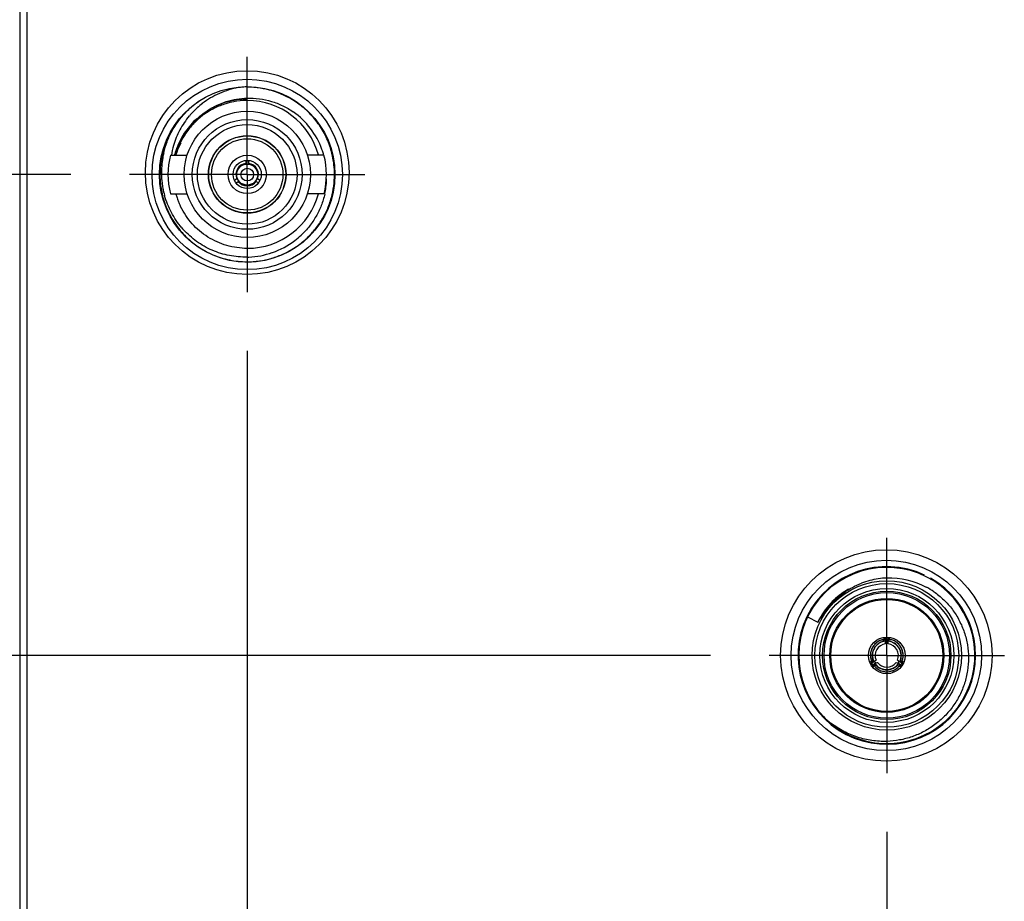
# Model space of a CAD drawing. Header units: inches. Extents: x 0 to 22, y 0 to 17.
# Tile 8 of 59: x 4.6 to 5.6, y 5.7 to 6.6. Entities that reach past the tile are written whole.
import ezdxf

# ---------------------------------------------------------------- set-up
doc = ezdxf.new("R2010")
doc.units = ezdxf.units.IN
doc.header["$LTSCALE"] = 1.21
doc.header["$MEASUREMENT"] = 0
doc.linetypes.add('CENTER', pattern=[0.6, 0.375, -0.075, 0.075, -0.075])
doc.layers.get('0').update_dxf_attribs({"linetype": 'CONTINUOUS'})
doc.layers.add('DEFAULT_1', color=7, linetype='CENTER')
doc.layers.add('DIMENSIONS', color=7, linetype='CONTINUOUS')
doc.styles.get("Standard").update_dxf_attribs({"font": 'txt', "width": 0.8})
doc.dimstyles.new('DIMSTYLE_1', dxfattribs={"dimtxt": 0.125, "dimasz": 0.18, "dimexe": 0.125, "dimexo": 0.0625, "dimgap": 0.09, "dimtad": 0, "dimtih": 1, "dimtoh": 1, "dimlfac": 1.333333, "dimzin": 4, "dimdsep": 46, "dimtxsty": 'STANDARD', "dimblk": '_FILLED', "dimblk1": '_FILLED', "dimblk2": '_FILLED', "dimcen": 0.09, "dimadec": 0, "dimazin": 0, "dimtp": 0.001, "dimtm": 0.001, "dimtfac": 1, "dimtofl": 0, "dimtmove": 0, "dimatfit": 3, "dimldrblk": '_FILLED', "dimfxl": 1, "dimtolj": 1, "dimtzin": 4, "dimarcsym": 0})

# ---------------------------------------------------------------- blocks, each defined once
blk = doc.blocks.new('*D5')
at = {"layer": 'DIMENSIONS', "color": 2, "linetype": 'CONTINUOUS'}
blk.add_line((4.6194, 6.4393), (3.5275, 6.4393), dxfattribs=at)
at = {"layer": 'DIMENSIONS', "color": 2, "linetype": 'CONTINUOUS', "insert": (3.465, 6.5018), "char_height": 0.125, "width": 1.125, "attachment_point": 3, "line_spacing_factor": 0.9}
blk.add_mtext('2.89{\\Ftxt.shx;\\W1.000000;\\H0.125000; }[73.5]', dxfattribs=at)
blk = doc.blocks.new('_FILLED')
at = {"color": 0, "linetype": 'BYBLOCK'}
blk.add_solid([(0, 0), (-1, 0.1736), (-1, -0.1736)], dxfattribs=at)
blk = doc.blocks.new('*D7')
at = {"layer": 'DIMENSIONS', "color": 2, "linetype": 'CONTINUOUS'}
blk.add_line((5.3001, 5.9275), (3.5275, 5.9275), dxfattribs=at)
at = {"layer": 'DIMENSIONS', "color": 2, "linetype": 'CONTINUOUS', "insert": (3.465, 5.99), "char_height": 0.125, "width": 1.425, "attachment_point": 3, "line_spacing_factor": 0.9}
blk.add_mtext('2X 2.21{\\Ftxt.shx;\\W1.000000;\\H0.125000; }[56.2]', dxfattribs=at)
blk = doc.blocks.new('*D12')
at = {"layer": 'DIMENSIONS', "color": 2, "linetype": 'CONTINUOUS'}
for p, q in [((4.612, 7.2478), (3.5347, 7.2478)), ((4.7595, 7.0695), (4.612, 7.2478)), ((5.2733, 7.0695), (4.7595, 7.0695))]:
    blk.add_line(p, q, dxfattribs=at)
at = {"layer": 'DIMENSIONS', "color": 2, "linetype": 'CONTINUOUS', "insert": (3.4722, 7.3103), "char_height": 0.125, "width": 1.125, "attachment_point": 3, "line_spacing_factor": 0.9}
blk.add_mtext('3.73{\\Ftxt.shx;\\W1.000000;\\H0.125000; }[94.9]', dxfattribs=at)
blk = doc.blocks.new('*D29')
at = {"layer": 'DIMENSIONS', "color": 2, "linetype": 'CONTINUOUS'}
blk.add_line((4.807, 6.2517), (4.807, 3.7076), dxfattribs=at)
at = {"layer": 'DIMENSIONS', "color": 2, "linetype": 'CONTINUOUS', "insert": (4.7445, 3.6451), "char_height": 0.125, "width": 0.825, "attachment_point": 3, "rotation": 90, "line_spacing_factor": 0.9}
blk.add_mtext('.83{\\Ftxt.shx;\\W1.000000;\\H0.125000; }[21]', dxfattribs=at)
blk = doc.blocks.new('*D31')
at = {"layer": 'DIMENSIONS', "color": 2, "linetype": 'CONTINUOUS'}
blk.add_line((5.4877, 5.7399), (5.4877, 3.7076), dxfattribs=at)
at = {"layer": 'DIMENSIONS', "color": 2, "linetype": 'CONTINUOUS', "insert": (5.4252, 3.6451), "char_height": 0.125, "width": 1.125, "attachment_point": 3, "rotation": 90, "line_spacing_factor": 0.9}
blk.add_mtext('1.74{\\Ftxt.shx;\\W1.000000;\\H0.125000; }[44.1]', dxfattribs=at)

msp = doc.modelspace()

# ---------------------------------------------------------------- linework, layer by layer
at = {"color": 7, "linetype": 'CONTINUOUS'}
for p, q in [((4.565, 7.9759), (4.565, 4.1772)), ((4.5725, 7.9534), (4.5725, 4.1922)), ((5.4033, 5.9684), (5.4144, 5.963)), ((5.48, 5.9431), (5.4773, 5.9415)), ((5.4865, 5.9427), (5.4865, 5.9448)), ((5.4865, 5.9435), (5.4865, 5.9443)), ((5.4865, 5.9443), (5.4865, 5.9441)), ((5.4865, 5.9432), (5.4865, 5.9435)), ((5.4889, 5.9427), (5.4889, 5.9448)), ((5.4889, 5.9443), (5.4889, 5.944)), ((5.4889, 5.944), (5.4889, 5.9432)), ((5.4889, 5.9432), (5.4889, 5.9435)), ((5.4712, 5.9331), (5.4704, 5.93)), ((5.4724, 5.9281), (5.4729, 5.9313)), ((5.4773, 5.9415), (5.4746, 5.939)), ((5.4958, 5.9404), (5.4984, 5.9384)), ((5.5008, 5.939), (5.4985, 5.9412)), ((5.505, 5.9295), (5.5042, 5.9331)), ((5.4721, 5.9198), (5.4739, 5.9209)), ((5.5015, 5.9209), (5.5033, 5.9198)), ((5.5051, 5.9264), (5.505, 5.9295)), ((5.4725, 5.9201), (5.4728, 5.9202)), ((5.4728, 5.9202), (5.4733, 5.9205)), ((5.4732, 5.9205), (5.4735, 5.9206)), ((5.4732, 5.9178), (5.4751, 5.9188)), ((5.4739, 5.9182), (5.4737, 5.918)), ((5.4744, 5.9184), (5.4739, 5.9181)), ((5.4746, 5.9186), (5.4744, 5.9184)), ((5.478, 5.913), (5.4808, 5.9115)), ((5.4808, 5.9115), (5.4843, 5.9104)), ((5.4911, 5.9104), (5.4942, 5.9113)), ((5.4948, 5.914), (5.4918, 5.9128)), ((5.5003, 5.9188), (5.5021, 5.9178)), ((5.501, 5.9185), (5.5007, 5.9186)), ((5.5014, 5.9182), (5.5009, 5.9185)), ((5.5017, 5.918), (5.5014, 5.9182)), ((5.5019, 5.9206), (5.5022, 5.9205)), ((5.5022, 5.9205), (5.5027, 5.9202)), ((5.5027, 5.9202), (5.5029, 5.9201))]:
    msp.add_line(p, q, dxfattribs=at)
at = {"color": 6, "linetype": 'CONTINUOUS'}
for p, q in [((4.732, 6.4639), (4.7366, 6.473)), ((4.7253, 6.4599), (4.7431, 6.4599)), ((4.7312, 6.4599), (4.732, 6.4639)), ((4.8887, 6.4599), (4.8709, 6.4599)), ((4.8055, 6.4543), (4.8055, 6.451)), ((4.8085, 6.4543), (4.8085, 6.451)), ((4.7959, 6.4345), (4.7935, 6.433)), ((4.8205, 6.433), (4.8181, 6.4345)), ((4.7952, 6.4305), (4.7974, 6.4319)), ((4.8166, 6.4319), (4.8189, 6.4305)), ((4.7253, 6.4186), (4.7431, 6.4186)), ((4.8887, 6.4186), (4.8709, 6.4186)), ((5.4848, 5.9456), (5.4839, 5.9459)), ((5.4862, 5.9398), (5.4864, 5.9417)), ((5.4864, 5.9417), (5.4865, 5.9427)), ((5.489, 5.9417), (5.4889, 5.9427)), ((5.4892, 5.9398), (5.489, 5.9417)), ((5.4906, 5.9456), (5.4914, 5.9459)), ((5.4739, 5.9209), (5.4755, 5.922)), ((5.4755, 5.922), (5.4761, 5.9224)), ((5.4761, 5.9224), (5.4763, 5.9226)), ((5.4991, 5.9226), (5.5007, 5.9215)), ((5.5007, 5.9215), (5.501, 5.9212)), ((5.501, 5.9212), (5.5015, 5.9209)), ((5.5048, 5.9209), (5.5055, 5.9215)), ((5.4713, 5.9204), (5.4721, 5.9198)), ((5.4733, 5.9169), (5.4732, 5.9178)), ((5.4737, 5.915), (5.4735, 5.9159)), ((5.4751, 5.9188), (5.4769, 5.9197)), ((5.4769, 5.9197), (5.4775, 5.9199)), ((5.4775, 5.9199), (5.4778, 5.9201)), ((5.4976, 5.9201), (5.4994, 5.9192)), ((5.4994, 5.9192), (5.4998, 5.9191)), ((5.4998, 5.9191), (5.5003, 5.9188)), ((5.5019, 5.9159), (5.5017, 5.915)), ((5.502, 5.9169), (5.5019, 5.9159)), ((5.5021, 5.9178), (5.502, 5.9169))]:
    msp.add_line(p, q, dxfattribs=at)
at = {"color": 7, "linetype": 'CONTINUOUS'}
for centre, radius in [((4.807, 6.4413), 0.1084), ((4.807, 6.4393), 0.1013), ((4.807, 6.4393), 0.041), ((4.807, 6.4393), 0.038), ((4.807, 6.4393), 0.0204), ((4.807, 6.4393), 0.015), ((5.4872, 5.9275), 0.1125), ((5.4872, 5.9275), 0.1013), ((5.4877, 5.9275), 0.0795), ((5.4877, 5.9275), 0.0683), ((5.4877, 5.9275), 0.0607), ((5.4877, 5.9275), 0.0596), ((5.4877, 5.9275), 0.0195)]:
    msp.add_circle(centre, radius, dxfattribs=at)
at = {"color": 6, "linetype": 'CONTINUOUS'}
for centre, radius in [((4.807, 6.4393), 0.0934), ((4.807, 6.4393), 0.0672), ((4.807, 6.4393), 0.0584), ((4.807, 6.4393), 0.053), ((4.807, 6.4393), 0.0413), ((4.807, 6.4391), 0.0112), ((4.807, 6.4391), 0.00675)]:
    msp.add_circle(centre, radius, dxfattribs=at)
at = {"color": 9, "linetype": 'CONTINUOUS'}
for radius in [0.0765, 0.0712, 0.0668]:
    msp.add_circle((5.4877, 5.9275), radius, dxfattribs=at)
at = {"color": 6, "linetype": 'CONTINUOUS'}
for centre, radius, start, end in [((4.8178, 6.3385), 0.1943, 94.5632, 95.9841), ((4.8178, 6.3389), 0.1939, 93.1373, 94.5636), ((4.8068, 6.4378), 0.0943, 87.5188, 89.745), ((4.8023, 6.4457), 0.0851, 120.9799, 126.7921), ((4.8129, 6.4448), 0.0881, 132.1851, 139.9621), ((4.8127, 6.445), 0.0879, 127.4449, 132.1702), ((4.8069, 6.4394), 0.0785, 116.2412, 120.2124), ((4.807, 6.4393), 0.0786, 106.8242, 116.2448), ((4.807, 6.4393), 0.0786, 100.5039, 106.8126), ((4.8071, 6.439), 0.079, 90.7277, 100.5092), ((4.807, 6.4401), 0.0778, 90.0002, 90.7076), ((4.807, 6.4393), 0.0786, 15.3348, 90), ((4.8083, 6.4403), 0.0798, 134.6558, 135.8585), ((4.807, 6.4392), 0.0787, 132.2475, 135.261), ((4.8072, 6.439), 0.079, 122.926, 132.2476), ((4.807, 6.4393), 0.0786, 121.9624, 122.9209), ((4.8069, 6.4395), 0.0784, 120.2154, 121.9628), ((4.8083, 6.4375), 0.0833, 19.962, 55.0399), ((4.8091, 6.4396), 0.0809, 135.9084, 155.8128), ((4.8068, 6.4394), 0.0784, 138.8797, 148.3371), ((4.807, 6.4393), 0.0786, 135.2636, 138.8842), ((4.8073, 6.4391), 0.0932, 153.8194, 164.5354), ((4.8076, 6.4389), 0.0936, 150.5946, 153.8254), ((4.8065, 6.4397), 0.078, 150.4436, 155.0293), ((4.8057, 6.4401), 0.0771, 148.3584, 150.4291), ((4.8071, 6.4475), 0.0817, 164.01, 171.3366), ((4.8106, 6.4389), 0.0826, 155.7634, 164.0103), ((4.8091, 6.4385), 0.0808, 155.0368, 160.5786), ((4.8084, 6.4375), 0.0831, 18.9532, 20.0005), ((4.8053, 6.4397), 0.0911, 165.2093, 171.4194), ((4.8073, 6.4414), 0.0915, 170.0239, 181.4249), ((4.8064, 6.4415), 0.0907, 166.7942, 169.9915), ((4.8058, 6.4395), 0.0917, 164.5658, 165.2057), ((4.807, 6.4393), 0.0843, 165.8124, 194.1876), ((4.8106, 6.4389), 0.0825, 164.0129, 165.2258), ((4.8113, 6.4377), 0.0832, 160.5712, 164.4808), ((4.8081, 6.4374), 0.0835, 15.6595, 18.95), ((4.807, 6.4393), 0.0843, 345.817, 14.1876), ((4.8061, 6.4392), 0.0938, 1.8748, 13.7839), ((4.8074, 6.4394), 0.0932, 171.4486, 180.1215), ((4.807, 6.4391), 0.012, 97.1808, 202.8192), ((4.807, 6.4391), 0.012, 337.1808, 82.8192), ((4.8083, 6.4394), 0.0942, 180.1161, 184.3883), ((4.8074, 6.4414), 0.0917, 181.4188, 186.8189), ((4.8065, 6.4372), 0.0851, 351.9893, 358.2273), ((4.8071, 6.4391), 0.0928, 344.6825, 0.1463), ((4.8059, 6.4392), 0.094, 0.1061, 1.8769), ((4.8084, 6.4394), 0.0943, 184.3879, 185.7865), ((4.8084, 6.4394), 0.0943, 185.7866, 188.7992), ((4.808, 6.4393), 0.0938, 188.7969, 194.0994), ((4.8071, 6.4414), 0.0914, 186.8241, 190.5012), ((4.807, 6.4414), 0.0913, 190.5002, 195.5491), ((4.807, 6.4391), 0.012, 217.1808, 322.8192), ((4.8064, 6.4372), 0.0852, 347.6836, 351.9906), ((4.8064, 6.4389), 0.0922, 194.0963, 201.9887), ((4.8099, 6.4406), 0.0818, 195.7198, 198.7031), ((4.8102, 6.4407), 0.0822, 198.6997, 200.5435), ((4.807, 6.4393), 0.0786, 270, 344.6651), ((4.8066, 6.4371), 0.085, 347.2835, 347.682), ((4.8089, 6.4388), 0.091, 340.1721, 344.6098), ((4.8048, 6.4383), 0.0905, 202.026, 206.7017), ((4.8098, 6.4406), 0.0817, 200.5428, 203.1133), ((4.8092, 6.4403), 0.0811, 203.1133, 205.6599), ((4.8072, 6.4396), 0.0932, 206.724, 219.9909), ((4.806, 6.4412), 0.0903, 220.5348, 222.0691), ((4.8085, 6.4405), 0.0948, 219.9345, 221.0205), ((4.8084, 6.4405), 0.0947, 221.02, 223.9339), ((4.8056, 6.4376), 0.0861, 307.1266, 313.1354), ((4.8051, 6.4384), 0.0871, 289.2099, 307.0698), ((4.805, 6.4367), 0.0854, 271.342, 272.4463), ((4.8048, 6.4391), 0.0878, 272.4983, 289.229), ((4.8072, 6.4368), 0.0905, 269.6463, 273.85), ((5.4762, 5.9221), 0.025, 65.4994, 69.755), ((5.4877, 5.9275), 0.0146, 85.1064, 94.4431), ((5.4992, 5.9221), 0.025, 110.2452, 114.5004), ((5.4877, 5.9275), 0.0124, 96.8706, 203.1281), ((5.4877, 5.9275), 0.0124, 336.8706, 83.1281), ((5.4868, 5.9405), 0.0254, 228.2052, 232.344), ((5.4877, 5.9275), 0.0146, 205.0106, 214.9749), ((5.4877, 5.9275), 0.0146, 325.0193, 334.8951), ((5.4888, 5.9401), 0.025, 305.4994, 309.7536), ((5.4983, 5.9202), 0.0252, 187.6465, 189.8814), ((5.4877, 5.9275), 0.0124, 216.8713, 323.1294)]:
    msp.add_arc(centre, radius, start, end, dxfattribs=at)
at = {"color": 9, "linetype": 'CONTINUOUS'}
for centre, radius, start, end in [((4.8071, 6.4392), 0.0802, 133.7793, 146.733), ((4.8065, 6.4398), 0.0794, 131.874, 133.7711), ((4.8067, 6.4395), 0.0797, 150.9224, 155.5236), ((4.8067, 6.4395), 0.0797, 146.7263, 150.9139), ((4.8072, 6.4393), 0.0802, 157.3304, 161.0714), ((4.807, 6.4393), 0.08, 155.5215, 157.3297), ((4.8071, 6.4393), 0.0802, 162.233, 164.8973), ((4.8072, 6.4393), 0.0802, 161.0714, 162.2332), ((5.4877, 5.9275), 0.0945, 64.805, 60.5978), ((5.4879, 5.9271), 0.0819, 120.5176, 128.3233), ((5.4878, 5.9273), 0.0816, 120.1515, 128.136), ((5.4875, 5.9277), 0.0811, 135.3252, 139.7195), ((5.4874, 5.9278), 0.081, 135.6826, 139.6976), ((5.4876, 5.9275), 0.0814, 128.321, 135.6659), ((5.4874, 5.9278), 0.081, 128.129, 135.3144), ((5.4878, 5.9274), 0.0816, 139.6958, 154.6278), ((5.488, 5.9273), 0.0818, 139.7141, 154.0952)]:
    msp.add_arc(centre, radius, start, end, dxfattribs=at)
at = {"color": 7, "linetype": 'CONTINUOUS'}
for centre, radius, start, end in [((5.4877, 5.9275), 0.0937, 228.679, 223.9194), ((5.4905, 5.9282), 0.0817, 98.3766, 111.2513), ((5.4905, 5.9283), 0.0816, 91.9482, 98.3637), ((5.4905, 5.9267), 0.0832, 61.615, 91.9268), ((5.4901, 5.9259), 0.0842, 55.5638, 61.6457), ((5.4877, 5.9275), 0.0174, 93.8687, 206.1307), ((5.4877, 5.9275), 0.0153, 94.4299, 205.5707), ((5.49, 5.9247), 0.0189, 109.91, 123.7981), ((5.4897, 5.9255), 0.0181, 104.7175, 109.8435), ((5.4896, 5.926), 0.0175, 100.1868, 104.7139), ((5.4858, 5.9304), 0.0139, 87.0893, 91.7149), ((5.4877, 5.9275), 0.0184, 82.2514, 95.6797), ((5.4877, 5.9275), 0.0174, 333.8687, 86.1307), ((5.4896, 5.9304), 0.0139, 88.2851, 92.9107), ((5.4858, 5.926), 0.0176, 74.644, 79.8094), ((5.4877, 5.9275), 0.0153, 334.4299, 85.5707), ((5.4896, 5.9301), 0.0143, 83.7956, 88.2887), ((5.4896, 5.93), 0.0144, 80.6043, 83.7995), ((5.4885, 5.927), 0.0183, 149.283, 160.6441), ((5.4885, 5.927), 0.0183, 139.355, 149.2939), ((5.4869, 5.927), 0.0183, 29.2842, 40.6441), ((5.4869, 5.927), 0.0183, 19.355, 29.2951), ((5.4846, 5.9279), 0.0144, 200.5927, 203.8029), ((5.4845, 5.9278), 0.0143, 203.799, 208.2888), ((5.4842, 5.9277), 0.0139, 208.2851, 212.9107), ((5.4899, 5.9266), 0.0175, 195.2884, 199.8132), ((5.4855, 5.9266), 0.0175, 340.1868, 344.7116), ((5.4849, 5.9267), 0.0181, 344.7153, 349.8621), ((5.4841, 5.9268), 0.0189, 349.9282, 3.7981), ((5.4877, 5.9275), 0.0184, 202.9838, 218.6154), ((5.4877, 5.9275), 0.0174, 213.8687, 326.1307), ((5.4861, 5.9244), 0.0139, 207.0893, 211.7149), ((5.488, 5.9299), 0.0175, 220.1868, 224.7139), ((5.4877, 5.9275), 0.0153, 214.4299, 325.5707), ((5.4884, 5.9303), 0.0181, 224.7175, 229.8435), ((5.4889, 5.9309), 0.0189, 229.91, 243.7981), ((5.4877, 5.9284), 0.0183, 259.3551, 269.2941), ((5.4877, 5.9284), 0.0183, 269.2832, 280.6443), ((5.4874, 5.9299), 0.0175, 315.2861, 319.8132), ((5.4889, 5.9246), 0.0144, 320.6043, 323.7995), ((5.489, 5.9246), 0.0143, 323.7956, 328.2887), ((5.4893, 5.9244), 0.0139, 328.2851, 332.9107), ((5.4877, 5.9275), 0.0184, 321.3701, 337.0177), ((5.485, 5.9287), 0.0927, 225.6509, 232.4932)]:
    msp.add_arc(centre, radius, start, end, dxfattribs=at)
at = {"color": 6, "linetype": 'CONTINUOUS'}
for points, knots in [([(4.7976, 6.5317), (4.7941, 6.5311), (4.7873, 6.5294), (4.7773, 6.5257), (4.7679, 6.5208), (4.762, 6.5169), (4.7592, 6.5147)], [0, 0, 0, 0, 0.249748, 0.49997, 0.75007, 1, 1, 1, 1]), ([(4.8607, 6.5151), (4.8534, 6.5202), (4.8374, 6.5284), (4.8197, 6.5317), (4.8109, 6.5321)], [0, 0, 0, 0, 0.499874, 1, 1, 1, 1]), ([(4.7645, 6.5071), (4.7676, 6.5092), (4.7742, 6.5129), (4.7847, 6.5171), (4.7957, 6.5197), (4.8032, 6.5204), (4.807, 6.5205)], [0, 0, 0, 0, 0.24997, 0.500019, 0.750037, 1, 1, 1, 1]), ([(4.807, 6.5205), (4.8113, 6.5206), (4.82, 6.5202), (4.8328, 6.5174), (4.8449, 6.5127), (4.8525, 6.5083), (4.856, 6.5058)], [0, 0, 0, 0, 0.249683, 0.500016, 0.750086, 1, 1, 1, 1]), ([(4.7413, 6.5049), (4.7428, 6.5066), (4.746, 6.5097), (4.7494, 6.5127), (4.7512, 6.514)], [0, 0, 0, 0, 0.500101, 1, 1, 1, 1]), ([(4.8972, 6.4616), (4.8965, 6.4643), (4.895, 6.4696), (4.8909, 6.4798), (4.8842, 6.4919), (4.8736, 6.5047), (4.8652, 6.5119), (4.8607, 6.5151)], [0, 0, 0, 0, 0.125057, 0.250119, 0.500092, 0.750086, 1, 1, 1, 1]), ([(4.7181, 6.4623), (4.7191, 6.4662), (4.7215, 6.4741), (4.7283, 6.489), (4.7356, 6.499), (4.7413, 6.5049)], [0, 0, 0, 0, 0.250202, 0.500629, 1, 1, 1, 1]), ([(4.7454, 6.5015), (4.7415, 6.4969), (4.7347, 6.4869), (4.7302, 6.4758), (4.7285, 6.47)], [0, 0, 0, 0, 0.500141, 1, 1, 1, 1]), ([(4.7522, 6.4971), (4.7541, 6.499), (4.758, 6.5025), (4.7623, 6.5057), (4.7645, 6.5071)], [0, 0, 0, 0, 0.500014, 1, 1, 1, 1]), ([(4.7374, 6.3825), (4.7332, 6.3875), (4.7276, 6.3957), (4.7221, 6.4076), (4.72, 6.4138), (4.7191, 6.4169)], [0, 0, 0, 0, 0.499705, 0.749835, 1, 1, 1, 1]), ([(4.8895, 6.4184), (4.8886, 6.4143), (4.8861, 6.4061), (4.8805, 6.3946), (4.8734, 6.384), (4.8676, 6.3777), (4.8645, 6.3748)], [0, 0, 0, 0, 0.249957, 0.499962, 0.74999, 1, 1, 1, 1]), ([(4.807, 6.3606), (4.7997, 6.3606), (4.7886, 6.3622), (4.7748, 6.3673), (4.765, 6.3725), (4.7561, 6.379), (4.7481, 6.3867), (4.7414, 6.3955), (4.7377, 6.4019), (4.7361, 6.4052)], [0, 0, 0, 0, 0.249538, 0.374694, 0.499761, 0.624858, 0.749978, 0.874993, 1, 1, 1, 1]), ([(4.8133, 6.3466), (4.8177, 6.3469), (4.8266, 6.3481), (4.8396, 6.352), (4.8519, 6.3576), (4.8613, 6.3636), (4.8683, 6.3693), (4.8748, 6.3755), (4.8821, 6.3841), (4.8893, 6.3955), (4.893, 6.4037), (4.8945, 6.4079)], [0, 0, 0, 0, 0.124925, 0.249959, 0.375007, 0.499957, 0.56245, 0.624957, 0.74997, 0.875019, 1, 1, 1, 1]), ([(4.807, 6.3513), (4.8007, 6.3512), (4.7879, 6.3523), (4.7726, 6.357), (4.7612, 6.3627), (4.7504, 6.3696), (4.7433, 6.376), (4.739, 6.3807)], [0, 0, 0, 0, 0.249785, 0.4999, 0.62499, 0.75006, 1, 1, 1, 1]), ([(4.7402, 6.3747), (4.7445, 6.3703), (4.7516, 6.3642), (4.7621, 6.3577), (4.7705, 6.3537), (4.7792, 6.3505), (4.7912, 6.3474), (4.8005, 6.3464), (4.8066, 6.3464)], [0, 0, 0, 0, 0.249845, 0.374833, 0.499862, 0.624971, 0.750126, 1, 1, 1, 1])]:
    msp.add_open_spline(points, degree=3, knots=knots, dxfattribs=at)
at = {"color": 9, "linetype": 'CONTINUOUS'}
msp.add_open_spline([(4.8071, 6.5193), (4.8034, 6.5193), (4.7959, 6.5188), (4.7849, 6.5165), (4.7743, 6.5126), (4.7677, 6.5091), (4.7645, 6.5071)], degree=3, knots=[0, 0, 0, 0, 0.250001, 0.500163, 0.750428, 1, 1, 1, 1], dxfattribs=at)
at = {"color": 7, "linetype": 'CONTINUOUS'}
for points, knots in [([(5.4262, 5.9797), (5.4273, 5.9811), (5.4297, 5.9837), (5.4348, 5.9887), (5.4418, 5.9944), (5.451, 6.0001), (5.4575, 6.0031), (5.4609, 6.0044)], [0, 0, 0, 0, 0.124957, 0.249888, 0.499869, 0.750101, 1, 1, 1, 1]), ([(5.5377, 5.9953), (5.5414, 5.9927), (5.5486, 5.9869), (5.5578, 5.9766), (5.5651, 5.9649), (5.5705, 5.9522), (5.5739, 5.9388), (5.575, 5.925), (5.574, 5.9112), (5.5708, 5.8978), (5.5656, 5.885), (5.5584, 5.8732), (5.5495, 5.8626), (5.5391, 5.8536), (5.5274, 5.8462), (5.5148, 5.8407), (5.5014, 5.8372), (5.4923, 5.8362), (5.4877, 5.836)], [0, 0, 0, 0, 0.0625, 0.124999, 0.187492, 0.249997, 0.312502, 0.374994, 0.437489, 0.499996, 0.562498, 0.624992, 0.687494, 0.749996, 0.812479, 0.875, 0.937576, 1, 1, 1, 1]), ([(5.4144, 5.963), (5.4161, 5.966), (5.4189, 5.9703), (5.4229, 5.9757), (5.4251, 5.9784), (5.4262, 5.9797)], [0, 0, 0, 0, 0.49961, 0.749773, 1, 1, 1, 1]), ([(5.4854, 5.9443), (5.484, 5.9443), (5.4821, 5.944), (5.4804, 5.9433), (5.48, 5.9431)], [0, 0, 0, 0, 0.749552, 1, 1, 1, 1]), ([(5.4904, 5.9429), (5.4909, 5.9428), (5.4928, 5.9422), (5.4946, 5.9412), (5.4958, 5.9404)], [0, 0, 0, 0, 0.249315, 1, 1, 1, 1]), ([(5.4954, 5.9431), (5.4946, 5.9435), (5.4934, 5.9439), (5.4922, 5.9441), (5.4919, 5.9441)], [0, 0, 0, 0, 0.749526, 1, 1, 1, 1]), ([(5.4729, 5.9313), (5.473, 5.9316), (5.4734, 5.933), (5.4739, 5.9342), (5.4745, 5.9351)], [0, 0, 0, 0, 0.251327, 1, 1, 1, 1]), ([(5.4745, 5.9351), (5.4746, 5.9354), (5.4752, 5.9364), (5.476, 5.9373), (5.4766, 5.9379)], [0, 0, 0, 0, 0.249532, 1, 1, 1, 1]), ([(5.4766, 5.9379), (5.4768, 5.9382), (5.4777, 5.9391), (5.4787, 5.9399), (5.4795, 5.9404)], [0, 0, 0, 0, 0.249575, 1, 1, 1, 1]), ([(5.4984, 5.9384), (5.4986, 5.9381), (5.4996, 5.9371), (5.5004, 5.936), (5.5009, 5.9351)], [0, 0, 0, 0, 0.251327, 1, 1, 1, 1]), ([(5.5009, 5.9351), (5.5011, 5.9349), (5.5016, 5.9338), (5.5021, 5.9327), (5.5023, 5.9319)], [0, 0, 0, 0, 0.249532, 1, 1, 1, 1]), ([(5.5023, 5.9319), (5.5024, 5.9316), (5.5027, 5.9303), (5.5029, 5.929), (5.503, 5.9281)], [0, 0, 0, 0, 0.249575, 1, 1, 1, 1]), ([(5.4703, 5.9264), (5.4704, 5.9255), (5.4707, 5.9242), (5.471, 5.9231), (5.4712, 5.9228)], [0, 0, 0, 0, 0.749526, 1, 1, 1, 1]), ([(5.473, 5.9219), (5.4729, 5.9224), (5.4724, 5.9244), (5.4723, 5.9265), (5.4724, 5.9281)], [0, 0, 0, 0, 0.249302, 1, 1, 1, 1]), ([(5.5029, 5.9201), (5.5035, 5.921), (5.5045, 5.923), (5.5049, 5.9253), (5.5051, 5.9264)], [0, 0, 0, 0, 0.499054, 1, 1, 1, 1]), ([(5.4743, 5.9171), (5.475, 5.9159), (5.4762, 5.9144), (5.4777, 5.9133), (5.478, 5.913)], [0, 0, 0, 0, 0.749552, 1, 1, 1, 1]), ([(5.4842, 5.9126), (5.4839, 5.9127), (5.4826, 5.9131), (5.4814, 5.9135), (5.4806, 5.914)], [0, 0, 0, 0, 0.249574, 1, 1, 1, 1]), ([(5.4877, 5.9122), (5.4874, 5.9122), (5.4862, 5.9122), (5.485, 5.9124), (5.4842, 5.9126)], [0, 0, 0, 0, 0.249533, 1, 1, 1, 1]), ([(5.4918, 5.9128), (5.4914, 5.9127), (5.4901, 5.9124), (5.4887, 5.9122), (5.4877, 5.9122)], [0, 0, 0, 0, 0.251329, 1, 1, 1, 1]), ([(5.4998, 5.9176), (5.4995, 5.9172), (5.4979, 5.9158), (5.4962, 5.9146), (5.4948, 5.914)], [0, 0, 0, 0, 0.249303, 1, 1, 1, 1]), ([(5.4973, 5.913), (5.4981, 5.9135), (5.499, 5.9143), (5.4998, 5.9153), (5.5, 5.9155)], [0, 0, 0, 0, 0.749526, 1, 1, 1, 1]), ([(5.4877, 5.836), (5.4824, 5.8359), (5.4718, 5.8365), (5.4589, 5.8395), (5.449, 5.8432), (5.4394, 5.8477), (5.4327, 5.852), (5.4285, 5.8552)], [0, 0, 0, 0, 0.249752, 0.499798, 0.624833, 0.749899, 1, 1, 1, 1])]:
    msp.add_open_spline(points, degree=3, knots=knots, dxfattribs=at)
for points in [[(5.4985, 5.9412), (5.4975, 5.9419), (5.4965, 5.9426), (5.4954, 5.9431)], [(5.4704, 5.93), (5.4702, 5.9288), (5.4702, 5.9276), (5.4703, 5.9264)], [(5.4942, 5.9113), (5.4953, 5.9117), (5.4964, 5.9123), (5.4973, 5.913)]]:
    msp.add_open_spline(points, degree=3, dxfattribs=at)
at = {"color": 6, "linetype": 'CONTINUOUS'}
msp.add_open_spline([(5.5019, 5.9159), (5.5019, 5.9159), (5.5019, 5.9159), (5.5019, 5.9159)], degree=3, dxfattribs=at)
at = {"layer": 'DEFAULT_1', "color": 7, "linetype": 'CENTER'}
for p, q in [((4.807, 6.4393), (4.807, 6.5643)), ((4.807, 6.4393), (4.6819, 6.4393)), ((4.807, 6.4393), (4.807, 6.3142)), ((4.807, 6.4393), (4.9321, 6.4393)), ((5.4877, 5.9275), (5.4877, 6.0526)), ((5.4877, 5.9275), (5.3626, 5.9275)), ((5.4877, 5.9275), (5.4877, 5.8024)), ((5.4877, 5.9275), (5.6128, 5.9275))]:
    msp.add_line(p, q, dxfattribs=at)

# ---------------------------------------------------------------- dimensions: what is measured, and where the dimension line sits
at = {"layer": 'DIMENSIONS', "color": 2, "linetype": 'CONTINUOUS'}
for feature_location, offset, dtype, origin, picture, middle in [((5.2733, 7.0695), (-1.7386, 0.1783), 0, (5.3358, 4.2687), '*D12', (2.9097, 7.2478)), ((4.6194, 6.4393), (-1.0919, 0), 0, (4.6819, 4.2687), '*D5', (2.9025, 6.4393)), ((4.807, 6.2517), (0, -2.544), 1, (4.1855, 6.3142), '*D29', (4.807, 3.2326)), ((5.4877, 5.7399), (0, -2.0323), 1, (4.1855, 5.8024), '*D31', (5.4877, 3.0826))]:
    dim = msp.add_ordinate_dim(feature_location=feature_location, offset=offset, dtype=dtype, origin=origin, dimstyle='DIMSTYLE_1', override={"dimtad": 1, "dimtih": 0, "dimtoh": 0}, dxfattribs=at)
    dim.commit()
    dim.dimension.update_dxf_attribs({"geometry": picture, "text_midpoint": middle})
dim = msp.add_ordinate_dim(feature_location=(5.3001, 5.9275), offset=(-1.7726, 0), dtype=0, origin=(5.3626, 4.2687), text='2X <>', dimstyle='DIMSTYLE_1', override={"dimtad": 1, "dimtih": 0, "dimtoh": 0}, dxfattribs=at)
dim.commit()
dim.dimension.update_dxf_attribs({"geometry": '*D7', "text_midpoint": (2.7525, 5.9275)})

doc.saveas('drawing.dxf')
